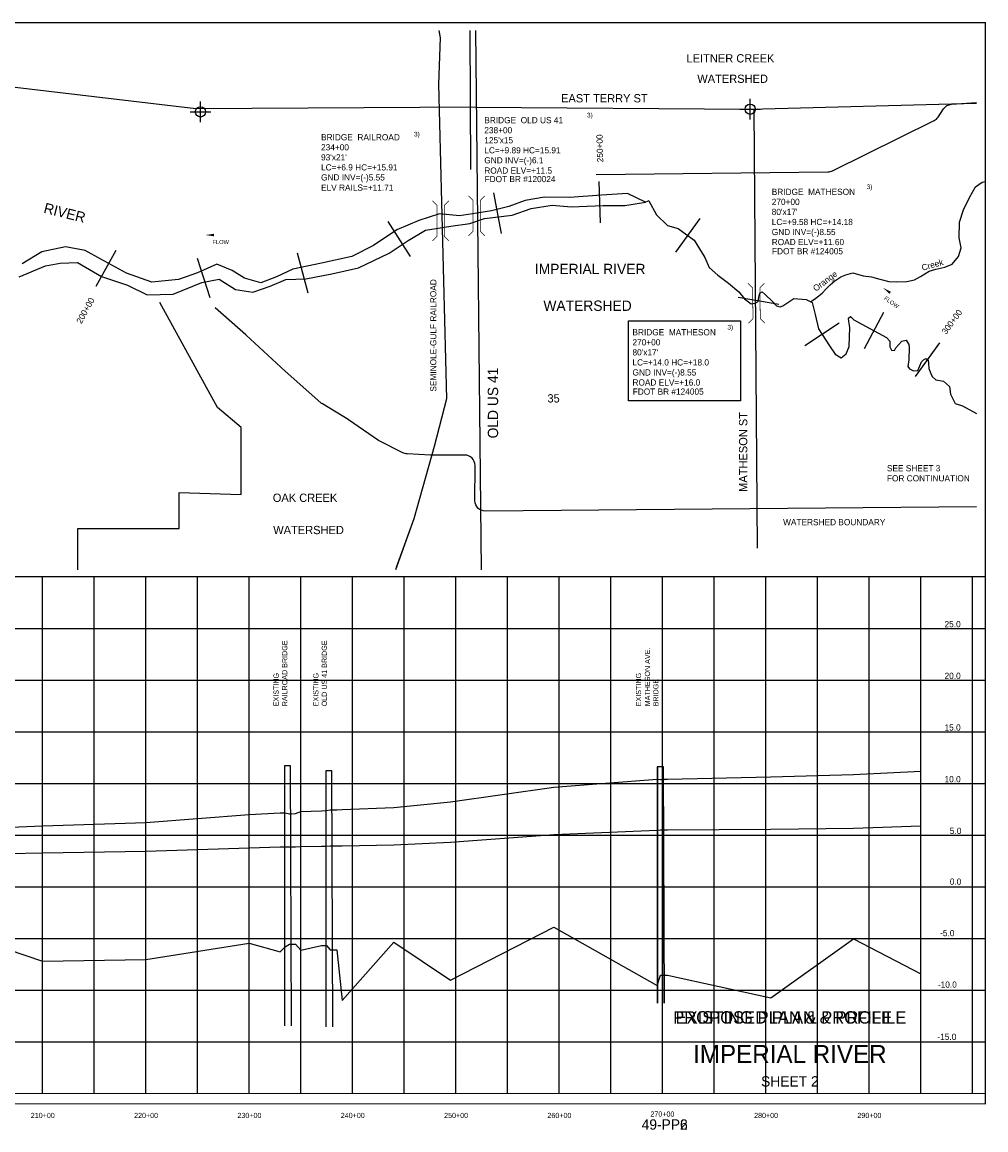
# Model space of a CAD drawing. Extents: x 233778 to 249788, y 721973 to 732690.
# Tile 2 of 2: x 240462 to 249788, y 721973 to 732690. Entities that reach past the tile are written whole.
import ezdxf
from ezdxf.enums import TextEntityAlignment as Align

# ---------------------------------------------------------------- set-up
doc = ezdxf.new("R2010")
doc.units = 0
doc.header["$LTSCALE"] = 800
doc.header["$PDMODE"] = 34
doc.header["$PDSIZE"] = 100
doc.linetypes.add('DASHED', pattern=[0])
doc.linetypes.add('STREAM', pattern=[0])
doc.layers.get('0').update_dxf_attribs({"linetype": 'CONTINUOUS'})
for name, color, linetype in [('BORDER', 1, 'CONTINUOUS'), ('EXISTING', 7, 'CONTINUOUS'), ('GRID', 2, 'CONTINUOUS'), ('MAJROADS', 9, 'CONTINUOUS'), ('MLLTXT', 7, 'CONTINUOUS'), ('PROPOSED', 7, 'CONTINUOUS'), ('RR', 13, 'CONTINUOUS'), ('SEC', 2, 'CONTINUOUS'), ('STATIONS', 7, 'CONTINUOUS'), ('STRUCTTEXT', 7, 'CONTINUOUS'), ('STRUCTURES', 1, 'CONTINUOUS'), ('TEXT', 7, 'CONTINUOUS'), ('TRUNKS', 5, 'STREAM'), ('WATER', 4, 'CONTINUOUS'), ('WSHEDS', 3, 'CONTINUOUS')]:
    doc.layers.add(name, color=color, linetype=linetype)

# ---------------------------------------------------------------- blocks, each defined once
blk = doc.blocks.new('FLARROW')
at = {"color": 0}
blk.add_lwpolyline([(-0.279745, 0.018706, 0, 0.05, 0), (-0.111925, 0.018706, 0, 0, -0.087559), (-0.012404, 0.001143, 0, 0, 0.245722), (0.075409, 0.012852, 0, 0, -0.309425), (0.212006, 0.014803, 0, 0, 0), (0.278354, 0.012852, 0, 0, 0)], format="xyseb", dxfattribs=at)
blk.add_text('FLOW', height=0.08, dxfattribs=at).set_placement((0.014916, -0.15692), align=Align.CENTER)
blk = doc.blocks.new('BRIDGE')
at = {"layer": 'STRUCTURES', "color": 0, "const_width": 20}
for points in [[(-233.755842, -534.277494), (-101.17332, -401.694972), (-101.17332, 496.333298), (-233.755842, 628.915819)], [(244.100107, -534.277494), (111.517586, -401.694972), (111.517586, 496.333298), (244.100107, 628.915819)]]:
    blk.add_lwpolyline(points, dxfattribs=at)

msp = doc.modelspace()

# ---------------------------------------------------------------- linework, layer by layer
at = {"layer": 'BORDER', "color": 0, "const_width": 10}
msp.add_lwpolyline([(233783.104114, 722225.197633), (249783.104114, 722225.197633), (249783.104114, 732685.197633), (233783.104114, 732685.197633)], close=True, dxfattribs=at)
for points in [[(233783.104114, 727325.197633), (249783.104114, 727325.197633)], [(233783.104114, 722325.197633), (249783.104114, 722325.197633)]]:
    msp.add_lwpolyline(points, dxfattribs=at)
at = {"layer": 'EXISTING', "color": 0, "linetype": 'DASHED'}
for p, q in [((243001.078475, 725496.197633), (243001.078475, 722980.249429)), ((243059.083406, 725496.197633), (243001.078475, 725496.197633)), ((243070.013069, 722980.249429), (243059.083406, 725496.197633)), ((243400.099183, 725445.197633), (243400.099183, 722974.254239)), ((243458.104114, 725445.197633), (243400.099183, 725445.197633)), ((243468.83827, 722974.254239), (243458.104114, 725445.197633)), ((246666.104114, 725485.197633), (246608.099183, 725485.197633)), ((246608.099183, 725485.197633), (246608.099183, 723199.07388)), ((246676.035385, 723199.07388), (246666.104114, 725485.197633))]:
    msp.add_line(p, q, dxfattribs=at)
at = {"layer": 'EXISTING', "color": 0}
for points in [[(239660.104114, 724871.197633), (240660.104114, 724913.197633), (241660.104114, 724948.197633), (242660.104114, 725023.197633), (242958.104114, 725041.197633), (243008.104114, 725041.197633), (243050.104114, 725030.197632), (243068.104114, 725032.197633), (243108.104114, 725035.197632), (243158.104114, 725053.197633), (243358.104114, 725060.197633), (243408.104114, 725062.197632), (243444.104114, 725069.197632), (243472.104114, 725069.197632), (243508.104114, 725070.197633), (243558.104114, 725071.197633), (244058.104114, 725093.197633), (244608.104114, 725147.197633), (245608.104114, 725289.197633), (246608.104114, 725366.197633), (246640.104114, 725364.197633), (246676.104114, 725365.197633), (246708.104114, 725366.197633), (247708.104114, 725389.197633), (248508.104114, 725412.197633), (249158.104114, 725444.697633)], [(249158.104114, 724910.647633), (248508.104114, 724889.197633), (247708.104114, 724879.197633), (246708.104114, 724871.197633), (246676.104114, 724871.197633), (246640.104114, 724871.197633), (246608.104114, 724870.197633), (245608.104114, 724828.197633), (244608.104114, 724753.197632), (244058.104114, 724727.197633), (243558.104114, 724718.197633), (243508.104114, 724718.197633), (243472.104114, 724717.197633), (243444.104114, 724717.197633), (243408.104114, 724715.197633), (243358.104114, 724715.197633), (243158.104114, 724711.197633), (243108.104114, 724708.197633), (243068.104114, 724707.197633), (243050.104114, 724707.197633), (243008.104114, 724708.197633), (242958.104114, 724707.197633), (242660.104114, 724697.197633), (241660.104114, 724666.197633), (240660.104114, 724651.197633), (239660.104114, 724632.197633)]]:
    msp.add_lwpolyline(points, dxfattribs=at)
at = {"layer": 'EXISTING', "color": 0, "linetype": 'DASHED'}
msp.add_lwpolyline([(239660.104114, 723945.197633), (240660.104114, 723605.197633), (241660.104114, 723620.197633), (242660.104114, 723780.197632), (242958.104114, 723695.197633), (243008.104114, 723745.197633), (243050.104114, 723770.197632), (243068.104114, 723770.197632), (243108.104114, 723770.197632), (243158.104114, 723710.197633), (243358.104114, 723755.197633), (243408.104114, 723755.197633), (243444.104114, 723715.197633), (243472.104114, 723715.197633), (243508.104114, 723715.197633), (243558.104114, 723225.197633), (244058.104114, 723790.197632), (244608.104114, 723420.197633), (245608.104114, 723935.197633), (246608.104114, 723370.197633), (246640.104114, 723470.197633), (246676.104114, 723470.197633), (246708.104114, 723470.197633), (247708.104114, 723250.197633), (248508.104114, 723820.197633), (249158.104114, 723482.197633)], dxfattribs=at)
at = {"layer": 'GRID', "color": 0}
for points in [[(240658.104114, 722325.197633), (240658.104114, 727325.197633)], [(241158.104114, 722325.197633), (241158.104114, 727325.197633)], [(241658.104114, 722325.197633), (241658.104114, 727325.197633)], [(242158.104114, 722325.197633), (242158.104114, 727325.197633)], [(242658.104114, 722325.197633), (242658.104114, 727325.197633)], [(243158.104114, 722325.197633), (243158.104114, 727325.197633)], [(243658.104114, 722325.197633), (243658.104114, 727325.197633)], [(244158.104114, 722325.197633), (244158.104114, 727325.197633)], [(244658.104114, 722325.197633), (244658.104114, 727325.197633)], [(245158.104114, 722325.197633), (245158.104114, 727325.197633)], [(245658.104114, 722325.197633), (245658.104114, 727325.197633)], [(246158.104114, 722325.197633), (246158.104114, 727325.197633)], [(246658.104114, 722325.197633), (246658.104114, 727325.197633)], [(247158.104114, 722325.197633), (247158.104114, 727325.197633)], [(247658.104114, 722325.197633), (247658.104114, 727325.197633)], [(248158.104114, 722325.197633), (248158.104114, 727325.197633)], [(248658.104114, 722325.197633), (248658.104114, 727325.197633)], [(249158.104114, 722325.197633), (249158.104114, 727325.197633)], [(249658.104114, 722325.197633), (249658.104114, 727325.197633)], [(233783.104114, 726825.197633), (249783.104114, 726825.197633)], [(233783.104114, 726325.197633), (249783.104114, 726325.197633)], [(233783.104114, 725825.197633), (249783.104114, 725825.197633)], [(233783.104114, 725325.197633), (249783.104114, 725325.197633)], [(233783.104114, 724825.197633), (249783.104114, 724825.197633)], [(233783.104114, 724325.197633), (249783.104114, 724325.197633)], [(233783.104114, 723825.197633), (249783.104114, 723825.197633)], [(233783.104114, 723325.197633), (249783.104114, 723325.197633)], [(233783.104114, 722825.197633), (249783.104114, 722825.197633)]]:
    msp.add_lwpolyline(points, dxfattribs=at)
at = {"layer": 'MAJROADS', "color": 0}
for points in [[(244849.491914, 732607.966148), (244904.864832, 727390.941445)], [(244851.673751, 731866.919545), (242143.533875, 731850.453814), (236809.582552, 732479.286447), (235602.475314, 732454.093617)], [(244851.673751, 731866.919545), (247507.301358, 731847.874175), (249697.404129, 731905.742159)], [(247579.370087, 727599.380432), (247545.364804, 731848.879906)]]:
    msp.add_lwpolyline(points, dxfattribs=at)
at = {"layer": 'PROPOSED', "color": 0, "linetype": 'DASHED'}
for p, q in [((243001.078475, 725496.197633), (243001.078475, 722980.249429)), ((243059.083406, 725496.197633), (243001.078475, 725496.197633)), ((243070.013069, 722980.249429), (243059.083406, 725496.197633)), ((243400.099183, 725445.197633), (243400.099183, 722970.008841)), ((243458.104114, 725445.197633), (243400.099183, 725445.197633)), ((243468.856712, 722970.008841), (243458.104114, 725445.197633)), ((246609.078475, 725485.197633), (246609.078475, 723199.073881)), ((246667.083406, 725485.197633), (246609.078475, 725485.197633)), ((246677.014677, 723199.073881), (246667.083406, 725485.197633))]:
    msp.add_line(p, q, dxfattribs=at)
at = {"layer": 'PROPOSED', "color": 0}
msp.add_lwpolyline([(246328.62434, 729800.358112), (247413.913983, 729800.358112), (247413.913983, 729025.259732), (246328.62434, 729025.259732)], close=True, dxfattribs=at)
for points in [[(239660.104114, 724871.197633), (240660.104114, 724913.197633), (241660.104114, 724948.197633), (242660.104114, 725023.197633), (242958.104114, 725041.197633), (243008.104114, 725041.197633), (243050.104114, 725030.197632), (243068.104114, 725032.197633), (243108.104114, 725035.197632), (243158.104114, 725053.197633), (243358.104114, 725060.197633), (243408.104114, 725062.197632), (243444.104114, 725069.197632), (243472.104114, 725069.197632), (243508.104114, 725070.197633), (243558.104114, 725071.197633), (244058.104114, 725093.197633), (244608.104114, 725147.197633), (245608.104114, 725289.197633), (246608.104114, 725366.197633), (246640.104114, 725364.197633), (246676.104114, 725364.197633), (246708.104114, 725365.197633), (247708.104114, 725388.197632), (248508.104114, 725411.197633), (249158.104114, 725443.697633)], [(249158.104114, 724910.647633), (248508.104114, 724889.197633), (247708.104114, 724879.197633), (246708.104114, 724871.197633), (246676.104114, 724871.197633), (246640.104114, 724871.197633), (246608.104114, 724870.197633), (245608.104114, 724828.197633), (244608.104114, 724753.197632), (244058.104114, 724727.197633), (243558.104114, 724718.197633), (243508.104114, 724718.197633), (243472.104114, 724717.197633), (243444.104114, 724717.197633), (243408.104114, 724715.197633), (243358.104114, 724715.197633), (243158.104114, 724711.197633), (243108.104114, 724708.197633), (243068.104114, 724707.197633), (243050.104114, 724707.197633), (243008.104114, 724708.197633), (242958.104114, 724707.197633), (242660.104114, 724697.197633), (241660.104114, 724666.197633), (240660.104114, 724651.197633), (239660.104114, 724632.197633)]]:
    msp.add_lwpolyline(points, dxfattribs=at)
at = {"layer": 'PROPOSED', "color": 0, "linetype": 'DASHED'}
msp.add_lwpolyline([(239660.104114, 723945.197633), (240660.104114, 723605.197633), (241660.104114, 723620.197633), (242660.104114, 723780.197632), (242958.104114, 723695.197633), (243008.104114, 723745.197633), (243050.104114, 723770.197632), (243068.104114, 723770.197632), (243108.104114, 723770.197632), (243158.104114, 723710.197633), (243358.104114, 723755.197633), (243408.104114, 723755.197633), (243444.104114, 723715.197633), (243472.104114, 723715.197633), (243508.104114, 723715.197633), (243558.104114, 723225.197633), (244058.104114, 723790.197632), (244608.104114, 723420.197633), (245608.104114, 723935.197633), (246608.104114, 723370.197633), (246640.104114, 723470.197633), (246676.104114, 723470.197633), (246708.104114, 723470.197633), (247708.104114, 723250.197633), (248508.104114, 723820.197633), (249158.104114, 723482.197633)], dxfattribs=at)
at = {"layer": 'RR', "color": 0}
for points in [[(244497.293572, 732595.702338), (244506.105511, 732538.833221), (244490.565447, 732090.134322), (244569.967254, 729045.591312), (244450.281932, 728584.761734), (244250.734331, 727883.480533), (244082.721824, 727413.016303)], [(244495.39328, 732607.966148), (244506.105511, 732538.833221), (244490.565447, 732090.134322), (244569.967254, 729045.591312), (244450.281932, 728584.761734), (244250.734331, 727883.480533), (244087.239106, 727425.665477)], [(244087.239106, 727425.665477), (244074.838436, 727390.941445)]]:
    msp.add_lwpolyline(points, dxfattribs=at)
at = {"layer": 'SEC', "color": 0}
for p in [(242187.355808, 731822.140307), (247507.301358, 731847.874175)]:
    msp.add_point(p, dxfattribs=at)
at = {"layer": 'STATIONS', "color": 0}
for p, q in [((246044.097526, 731148.236265), (246054.103149, 730748.361425)), ((245022.837664, 731038.483071), (245098.632169, 730645.729722)), ((244001.989103, 730761.5715), (244216.7393, 730424.106905)), ((247018.855079, 730789.426123), (246784.530052, 730465.247497)), ((241366.870423, 730482.066229), (241173.639485, 730131.835156)), ((242156.885806, 730407.239389), (242278.796097, 730026.26973)), ((243124.792108, 730459.09806), (243227.857169, 730072.604085)), ((247389.648558, 730030.195723), (247783.504546, 729960.356901)), ((248798.823931, 729882.414679), (248609.360247, 729530.131394)), ((248369.304529, 729779.405053), (248035.717867, 729558.679116)), ((249338.032285, 729586.442077), (249102.497022, 729263.141691))]:
    msp.add_line(p, q, dxfattribs=at)
at = {"layer": 'TRUNKS', "color": 0}
for points in [[(248090.738611, 729985.112945), (248142.739285, 730019.908508), (248202.432214, 730067.480544), (248240.840878, 730106.638433), (248280.329203, 730150.042018), (248326.166761, 730187.044874), (248383.700366, 730226.125518), (248432.648169, 730243.990559), (248501.791992, 730263.899057), (248600.492612, 730235.875044), (248682.270529, 730227.044633), (248762.92587, 730203.34356), (248847.83549, 730180.687819), (248925.393459, 730179.312051), (249022.084953, 730179.984032), (249097.595174, 730197.741788), (249155.098739, 730229.384956), (249240.304464, 730280.041488), (249305.198301, 730299.967152), (249390.279575, 730319.811279), (249460.520227, 730348.215459), (249523.512222, 730423.399536), (249549.346871, 730506.171287), (249530.608154, 730601.873238), (249534.417895, 730755.92239), (249571.023418, 730874.776116), (249630.999579, 730992.472936), (249688.790666, 731095.303384), (249751.662502, 731140.737552), (249783.104114, 731148.60579)], [(246527.752188, 730960.275618), (246495.17425, 730947.782836)], [(246527.752188, 730960.275618), (246601.579703, 730825.780142), (246708.702181, 730721.20312), (246810.723699, 730693.091552), (246965.708799, 730581.064155), (247067.273572, 730413.314934), (247111.265069, 730316.476811), (247192.790265, 730242.931123), (247298.226162, 730164.56965), (247397.036042, 730081.969442), (247452.469341, 730013.280756), (247517.039597, 729966.239142), (247554.243553, 729972.082022), (247585.068798, 729986.773333), (247592.395519, 730028.092371), (247599.72224, 730069.41141), (247623.962684, 730082.04518), (247654.004791, 730055.293799), (247722.525256, 729986.357806), (247763.226028, 729946.31317), (247797.919047, 729934.747714), (247822.118274, 729945.20029), (247928.217005, 730017.382441), (248050.199015, 730006.349467), (248106.374235, 729976.922279), (248134.76763, 729862.923126), (248167.028799, 729722.667206), (248275.219591, 729559.15672), (248328.22439, 729477.422086), (248386.498369, 729443.591291), (248437.36654, 729479.723585), (248464.942277, 729553.389577), (248470.544549, 729734.387486), (248460.751458, 729793.485821), (248459.188531, 729826.244953), (248479.107804, 729841.142353), (248511.248669, 729809.987366), (248826.611702, 729640.379995), (248858.628914, 729602.681425), (248859.820881, 729550.291544), (248874.470974, 729517.285104), (248904.966476, 729514.526861), (248916.325843, 729538.313909), (248974.273429, 729602.678075), (249015.92221, 729612.800909), (249043.535815, 729573.00358), (249045.13996, 729542.425642), (249042.872981, 729422.459955), (249032.952888, 729359.370192), (249047.80907, 729337.269724), (249088.880801, 729316.855837), (249130.405929, 729320.435088), (249148.721057, 729365.910426), (249166.912532, 729404.842181), (249184.733046, 729424.143187), (249206.751078, 729434.63698), (249228.274497, 729418.956442), (249232.101054, 729390.518481), (249237.696627, 729340.227359), (249256.379367, 729289.688929), (249268.930701, 729261.086097), (249305.433955, 729229.848674), (249377.16606, 729215.401321), (249435.151514, 729166.302166), (249446.837275, 729091.894253), (249490.911207, 728999.418518), (249562.519659, 728978.427582), (249697.404129, 728904.099793)]]:
    msp.add_lwpolyline(points, dxfattribs=at)
at = {"layer": 'WATER', "color": 0}
msp.add_lwpolyline([(240434.329935, 730226.554663), (240686.339919, 730333.739881), (240828.898146, 730357.903938), (240996.470382, 730365.146448), (241230.085567, 730229.547413), (241480.792291, 730144.089723), (241672.811901, 730050.652899), (241924.141923, 730057.328773), (242201.335906, 730172.71978), (242369.078132, 730205.089625), (242527.537964, 730103.503676), (242694.883546, 730077.243071), (242862.795763, 730134.740252), (243014.013086, 730200.726539), (243206.712657, 730207.799058), (243458.325997, 730256.353826), (243718.371778, 730313.227709), (244012.487308, 730453.632724), (244197.60439, 730578.022807), (244365.799923, 730677.398881), (244608.980821, 730717.634534), (244793.417941, 730741.515274), (244936.146158, 730790.806667), (245204.397727, 730822.496551), (245389.118165, 730888.256183), (245590.363505, 730920.399375), (245774.517308, 730902.401222), (246084.534444, 730917.056231), (246293.928909, 730915.639644), (246495.17425, 730947.782836), (246319.849533, 731032.730555), (246068.462848, 731017.678901), (245758.389049, 730994.648113), (245515.491469, 730996.291354), (245330.997685, 730964.034835), (245171.461247, 730906.480991), (245003.662358, 730865.735367), (244861.104131, 730841.57131), (244693.418568, 730817.577243), (244500.888987, 730835.63206), (244299.416993, 730769.985754), (244089.399229, 730679.268776), (243862.233264, 730530.034674), (243652.102174, 730422.566138), (243358.496615, 730357.543131), (243081.699276, 730300.782574), (242922.049511, 730226.477173), (242770.888852, 730168.866665), (242612.032376, 730211.822163), (242495.281446, 730287.997459), (242344.914075, 730347.647852), (242160.080311, 730265.136662), (241975.359874, 730199.377029), (241715.540746, 730176.00626), (241473.209801, 730261.407287), (241222.843058, 730397.119649), (241072.645678, 730481.897377), (240880.229423, 730516.703751), (240653.74342, 730467.978993), (240460.307223, 730352.021352)], dxfattribs=at)
at = {"layer": 'WSHEDS', "color": 0}
for points in [[(244794.213124, 732607.966148), (244799.14279, 731263.85259)], [(241002.057069, 727390.941445), (241002.11884, 727789.953854), (241982.11884, 727789.953854), (241982.11884, 728139.953854), (242581.753336, 728119.014156), (242581.753336, 728769.014156), (242351.940003, 728961.850439), (241795.495101, 729977.658763)]]:
    msp.add_lwpolyline(points, dxfattribs=at)
for points in [[(246017.647945, 731216.477975), (248260.21148, 731241.061052, 0.112533), (248303.439147, 731251.41465), (249287.465061, 731737.978482, 0.132254), (249326.477997, 731772.346937), (249378.895749, 731851.380252, -0.231443), (249454.697709, 731895.824043), (249697.404129, 731914.163578, 0.395502)], [(249697.404129, 728000.625462), (244944.428631, 727960.027912, -0.417549), (244843.574913, 728060.307441), (244844.542544, 728402.011486, 0.415486), (244744.391876, 728502.294549), (244419.472734, 728501.803698, -0.011622), (244414.825613, 728501.904708), (244187.919164, 728512.116868, -0.106318), (244147.246612, 728522.79805), (243921.67509, 728636.999062, -0.033315), (243910.225726, 728643.788573), (243620.732974, 728842.634298, 0.013725), (243616.125096, 728845.616596), (243367.256805, 728997.16313, -0.044665), (243352.915273, 729007.757423), (243008.376376, 729313.315824, -0.004744), (243006.968758, 729314.588248), (242628.865129, 729662.952448, 0.005431), (242627.251744, 729664.406856), (242329.744028, 729926.798615)]]:
    msp.add_lwpolyline(points, format="xyb", dxfattribs=at)

# ---------------------------------------------------------------- block references
at = {"layer": 'STRUCTURES', "color": 0, "xscale": 0.3325, "yscale": 0.3325, "zscale": 0.3325}
for p in [(244858.713855, 730800.125772), (244509.917679, 730752.348124)]:
    msp.add_blockref('BRIDGE', p, dxfattribs=at)
at = {"layer": 'STRUCTURES', "color": 0, "xscale": 0.3325, "yscale": 0.3325, "zscale": 0.3325, "rotation": 180.651082}
msp.add_blockref('BRIDGE', (247569.457873, 729986.907895), dxfattribs=at)
at = {"layer": 'TRUNKS', "color": 0, "xscale": 500, "yscale": 500, "zscale": 500}
msp.add_blockref('FLARROW', (242375.766625, 730621.228955), dxfattribs=at)
at = {"layer": 'TRUNKS', "color": 0, "xscale": 500, "yscale": 500, "zscale": 500, "rotation": 325.1760360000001}
msp.add_blockref('FLARROW', (248902.687155, 730031.943996), dxfattribs=at)

# ---------------------------------------------------------------- texts
at = {"layer": 'EXISTING', "color": 0}
for s, height, p in [('3)', 45, (248634.862221, 731074.702772)), ('BRIDGE  MATHESON', 60, (247716.112221, 731018.452772)), ('270+00', 60, (247716.112221, 730921.309915)), ("80'x17'", 60, (247716.112221, 730824.167058)), ('GND INV=(-)8.55', 60, (247716.112221, 730629.881344)), ('LC=+9.58 HC=+14.18', 60, (247716.112221, 730727.024201)), ('ROAD ELV=+11.60', 60, (247716.112221, 730532.738487)), ('FDOT BR #124005', 60, (247718.489961, 730444.311308))]:
    msp.add_text(s, height=height, dxfattribs=at).set_placement(p)
for s, height, p in [('EXISTING PLAN & PROFILE', 120, (247833.150434, 723000.92584)), ('49-PP2', 100, (246679.742278, 721974.89089))]:
    msp.add_text(s, height=height, dxfattribs=at).set_placement(p, align=Align.CENTER)
at = {"layer": 'MAJROADS', "color": 0}
msp.add_text('EAST TERRY ST', height=80, dxfattribs=at).set_placement((245677.248729, 731913.834511))
at = {"layer": 'MLLTXT', "color": 0}
for s, p in [('25.0', (249388.35003, 726835.854335)), ('20.0', (249388.35003, 726335.854335)), ('15.0', (249388.35003, 725835.854335)), ('10.0', (249388.35003, 725335.854335)), ('5.0', (249439.35003, 724835.854335)), ('0.0', (249439.35003, 724344.91322)), ('-5.0', (249345.495474, 723846.752383))]:
    msp.add_text(s, height=60, dxfattribs=at).set_placement(p)
for s, p in [('-10.0', (249415.661307, 723348.408625)), ('-15.0', (249410.895366, 722842.905066))]:
    msp.add_text(s, height=60, dxfattribs=at).set_placement(p, align=Align.CENTER)
at = {"layer": 'PROPOSED', "color": 0}
for s, height, p in [('3)', 45, (247286.966888, 729716.180757)), ('270+00', 60, (246368.216888, 729562.7879)), ('BRIDGE  MATHESON', 60, (246368.216888, 729659.930757)), ("80'x17'", 60, (246368.216888, 729465.645043)), ('LC=+14.0 HC=+18.0', 60, (246368.216888, 729368.502186)), ('GND INV=(-)8.55', 60, (246368.216888, 729271.359328)), ('ROAD ELV=+16.0', 60, (246368.216888, 729174.216471)), ('FDOT BR #124005', 60, (246370.594628, 729085.789293))]:
    msp.add_text(s, height=height, dxfattribs=at).set_placement(p)
for s, height, p in [('PROPOSED PLAN & PROFILE', 120, (247890.429004, 723000.785887)), ('49-PP6', 100, (246679.742278, 721974.89089))]:
    msp.add_text(s, height=height, dxfattribs=at).set_placement(p, align=Align.CENTER)
at = {"layer": 'STATIONS', "color": 0}
for s, rotation, p in [('250+00', 91.433349, (246081.96236, 731469.884595)), ('200+00', 61.113418, (241100.305485, 729885.400365)), ('300+00', 53.925396, (249484.009669, 729772.573314))]:
    msp.add_text(s, height=60, rotation=rotation, dxfattribs=at).set_placement(p, align=Align.CENTER)
at = {"layer": 'STRUCTTEXT', "color": 0}
for s, height, p in [('BRIDGE  OLD US 41', 60, (244934.313638, 731711.994528)), ('3)', 45, (245928.063638, 731768.244528)), ('238+00', 60, (244934.313638, 731614.851671)), ('BRIDGE  RAILROAD', 60, (243354.394427, 731546.808603)), ('3)', 45, (244254.394427, 731584.308603)), ("125'x15", 60, (244934.313638, 731517.708814)), ('234+00', 60, (243354.394427, 731449.665746)), ('LC=+9.89 HC=15.91', 60, (244934.313638, 731420.565957)), ("93'x21'", 60, (243354.394427, 731352.522889)), ('GND INV=(-)6.1', 60, (244934.313638, 731323.4231)), ('LC=+6.9 HC=+15.91', 60, (243354.394427, 731255.380032)), ('ROAD ELV=+11.5', 60, (244934.313638, 731224.494528)), ('GND INV=(-)5.55', 60, (243354.394427, 731158.237175)), ('ELV RAILS=+11.71', 60, (243354.394427, 731059.308603)), ('FDOT BR #120024', 60, (244936.691378, 731142.15759))]:
    msp.add_text(s, height=height, dxfattribs=at).set_placement(p)
at = {"layer": 'TEXT', "color": 0}
for s, height, p in [('LEITNER CREEK', 80, (247316.674591, 732300.197184)), ('WATERSHED', 80, (247337.32848, 732102.699664)), ('IMPERIAL RIVER', 100, (245958.663059, 730252.286537)), ('WATERSHED', 100, (245933.438451, 729896.773184)), ('35', 80, (245604.733839, 729010.325732)), ('OAK CREEK', 80, (243199.448747, 728048.700265)), ('WATERSHED', 80, (243233.595442, 727736.508012)), ('IMPERIAL RIVER', 175, (247891.536446, 722618.984007)), ('SHEET 2', 100, (247891.536446, 722392.242711)), ('210+00', 50, (240661.386699, 722087.463399)), ('220+00', 50, (241661.386699, 722087.463399)), ('230+00', 50, (242661.386699, 722087.463399)), ('240+00', 50, (243661.386699, 722087.463399)), ('250+00', 50, (244661.386699, 722087.463399)), ('260+00', 50, (245661.386699, 722087.463399)), ('270+00', 50, (246657.986205, 722101.065372)), ('280+00', 50, (247661.386699, 722087.463399)), ('290+00', 50, (248661.386699, 722087.463399))]:
    msp.add_text(s, height=height, dxfattribs=at).set_placement(p, align=Align.CENTER)
for s, height, p in [('SEMINOLE-GULF RAILROAD', 60, (244470.466266, 729115.233107)), ('OLD US 41', 100, (245068.258465, 728662.911631)), ('MATHESON ST', 80, (247479.54279, 728145.532268)), ('RAILROAD BRIDGE', 50, (243027.922423, 726070.906365)), ('OLD US 41 BRIDGE', 50, (243410.796957, 726070.906365)), ('MATHESON AVE.', 50, (246538.145093, 726070.906365)), ('EXISTING', 50, (242944.102215, 726071.257758)), ('EXISTING', 50, (243329.248632, 726071.257758)), ('EXISTING', 50, (246451.788468, 726071.257758)), ('BRIDGE', 50, (246619.097474, 726070.906365))]:
    msp.add_text(s, height=height, rotation=90, dxfattribs=at).set_placement(p)
for s, p in [('SEE SHEET 3 ', (248830.612819, 728344.115976)), ('FOR CONTINUATION', (248830.612819, 728246.973119)), ('WATERSHED BOUNDARY', (247825.910187, 727822.627551))]:
    msp.add_text(s, height=60, dxfattribs=at).set_placement(p)
at = {"layer": 'WATER', "color": 0}
for s, height, rotation, p in [('RIVER', 100, 346, (240663.705325, 730846.883056)), ('Creek', 60, 15.882017, (249176.077209, 730283.954709)), ('Orange', 60, 36.701007, (248142.978385, 730080.951022))]:
    msp.add_text(s, height=height, rotation=rotation, dxfattribs=at).set_placement(p)

doc.saveas('drawing.dxf')
